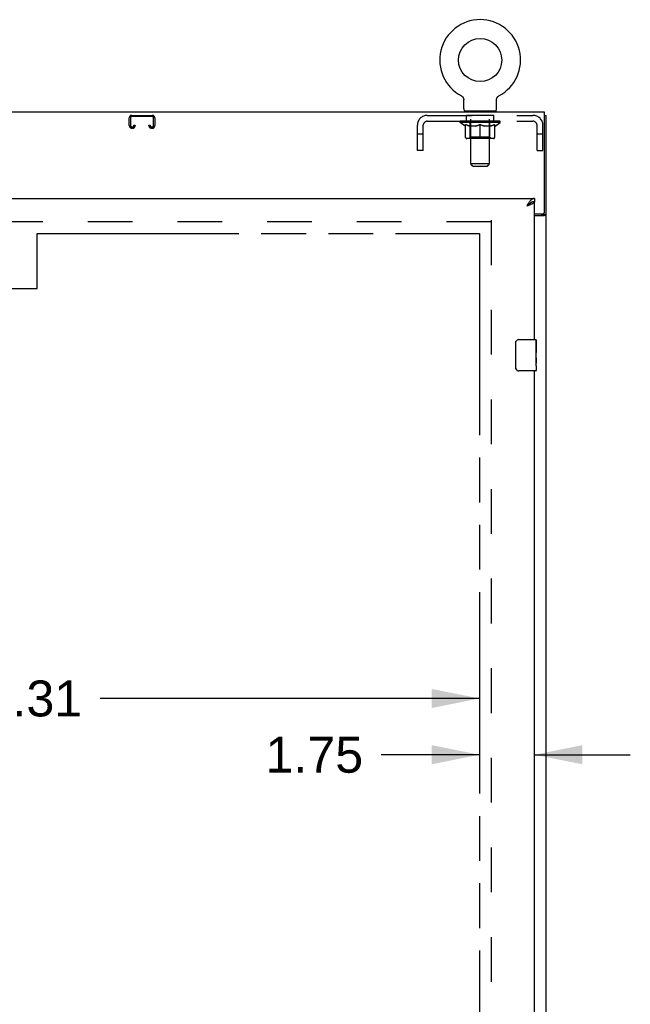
# Model space of a CAD drawing. Header units: inches. Extents: x 0 to 260, y 0 to 168.
# Tile 11 of 16: x 104 to 124, y 93 to 125. Entities that reach past the tile are written whole.
import ezdxf

# ---------------------------------------------------------------- set-up
doc = ezdxf.new("R2010")
doc.units = ezdxf.units.IN
doc.header["$LTSCALE"] = 14.28
doc.header["$MEASUREMENT"] = 0
doc.linetypes.add('HIDDEN', pattern=[0.2, 0.1, -0.1])
doc.linetypes.add('PHANTOM', pattern=[0.8, 0.45, -0.05, 0.1, -0.05, 0.1, -0.05])
doc.layers.get('0').update_dxf_attribs({"linetype": 'CONTINUOUS'})
for name, color, linetype in [('02___PRT_ALL_AXES', 7, 'CONTINUOUS'), ('AVAILABLE_DOOR_SPACE', 7, 'CONTINUOUS'), ('DEFAULT_2', 8, 'HIDDEN'), ('DIMENSIONS', 7, 'CONTINUOUS')]:
    doc.layers.add(name, color=color, linetype=linetype)
doc.styles.get("Standard").update_dxf_attribs({"font": 'arial.ttf'})
doc.dimstyles.new('DIMSTYLE_1', dxfattribs={"dimtxt": 1.145455, "dimasz": 1.527273, "dimexe": 0.09, "dimexo": 0.07, "dimgap": 0.0375, "dimtad": 0, "dimtih": 1, "dimtoh": 1, "dimzin": 4, "dimdsep": 46, "dimtxsty": 'Standard', "dimblk": '_FILLED', "dimblk1": '_FILLED', "dimblk2": '_FILLED', "dimcen": 0.09, "dimazin": 1, "dimtfac": 1, "dimtdec": 3, "dimtofl": 0, "dimtmove": 0, "dimatfit": 3, "dimldrblk": '_FILLED', "dimfxl": 1, "dimtolj": 1, "dimtzin": 4, "dimarcsym": 0})

# ---------------------------------------------------------------- blocks, each defined once
blk = doc.blocks.new('_FILLED')
at = {"color": 0, "linetype": 'ByBlock'}
blk.add_solid([(0, 0), (-1, 0.2), (-1, -0.2)], dxfattribs=at)
blk = doc.blocks.new('*D9')
at = {"layer": 'DIMENSIONS', "color": 2, "linetype": 'Continuous'}
for p, q in [((89.525, 103.118), (101.607, 103.118)), ((118.837, 103.118), (106.755, 103.118))]:
    blk.add_line(p, q, dxfattribs=at)
at = {"layer": 'DIMENSIONS', "color": 2, "linetype": 'Continuous', "xscale": 1.5272727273, "yscale": 1.5272727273, "zscale": 1.5272727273, "rotation": 180}
blk.add_blockref('_FILLED', (89.525, 103.118), dxfattribs=at)
at = {"layer": 'DIMENSIONS', "color": 2, "linetype": 'Continuous', "xscale": 1.5272727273, "yscale": 1.5272727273, "zscale": 1.5272727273}
blk.add_blockref('_FILLED', (118.837, 103.118), dxfattribs=at)
at = {"layer": 'DIMENSIONS', "color": 2, "linetype": 'Continuous', "insert": (104.181, 103.691), "char_height": 1.1455, "width": 4.0027, "attachment_point": 2, "line_spacing_factor": 0.9}
blk.add_mtext('29.31', dxfattribs=at)
blk = doc.blocks.new('*D10')
at = {"layer": 'DIMENSIONS', "color": 2, "linetype": 'Continuous'}
for p, q in [((118.837, 101.325), (115.704, 101.325)), ((120.587, 101.325), (123.642, 101.325))]:
    blk.add_line(p, q, dxfattribs=at)
at = {"layer": 'DIMENSIONS', "color": 2, "linetype": 'Continuous', "xscale": 1.5272727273, "yscale": 1.5272727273, "zscale": 1.5272727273}
blk.add_blockref('_FILLED', (118.837, 101.325), dxfattribs=at)
at = {"layer": 'DIMENSIONS', "color": 2, "linetype": 'Continuous', "xscale": 1.5272727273, "yscale": 1.5272727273, "zscale": 1.5272727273, "rotation": 180}
blk.add_blockref('_FILLED', (120.587, 101.325), dxfattribs=at)
at = {"layer": 'DIMENSIONS', "color": 2, "linetype": 'Continuous', "insert": (115.132, 101.897), "char_height": 1.1455, "width": 3.11274, "attachment_point": 3, "line_spacing_factor": 0.9}
blk.add_mtext('1.75', dxfattribs=at)

msp = doc.modelspace()

# ---------------------------------------------------------------- linework, layer by layer
at = {"color": 7, "linetype": 'Continuous'}
for p, q in [((118.258, 122.327), (118.258, 122.327)), ((118.258, 122.327), (118.263, 122.325)), ((118.26, 122.327), (118.261, 122.326)), ((118.263, 122.325), (118.267, 122.322)), ((118.267, 122.322), (118.272, 122.319)), ((118.272, 122.319), (118.276, 122.316)), ((118.276, 122.316), (118.28, 122.313)), ((118.28, 122.313), (118.284, 122.31)), ((118.284, 122.31), (118.288, 122.306)), ((118.288, 122.307), (118.292, 122.303)), ((118.292, 122.303), (118.296, 122.299)), ((118.296, 122.299), (118.299, 122.295)), ((118.299, 122.295), (118.303, 122.291)), ((118.302, 122.291), (118.306, 122.287)), ((118.306, 122.287), (118.309, 122.283)), ((118.309, 122.283), (118.312, 122.279)), ((118.312, 122.279), (118.315, 122.274)), ((118.315, 122.274), (118.317, 122.27)), ((118.317, 122.27), (118.32, 122.265)), ((118.32, 122.265), (118.322, 122.26)), ((118.322, 122.26), (118.324, 122.256)), ((118.324, 122.256), (118.326, 122.251)), ((118.326, 122.251), (118.328, 122.246)), ((118.328, 122.246), (118.329, 122.241)), ((118.329, 122.241), (118.331, 122.236)), ((118.331, 122.236), (118.332, 122.231)), ((118.332, 122.231), (118.333, 122.225)), ((118.333, 122.226), (118.334, 122.22)), ((118.334, 122.215), (118.335, 122.21)), ((118.335, 121.908), (118.335, 122.2)), ((119.381, 122.205), (119.381, 122.21)), ((119.381, 122.2), (119.381, 122.205)), ((119.381, 121.908), (119.381, 122.2)), ((119.382, 122.22), (119.383, 122.226)), ((119.382, 122.215), (119.382, 122.22)), ((119.383, 122.225), (119.384, 122.231)), ((119.384, 122.231), (119.386, 122.236)), ((119.386, 122.236), (119.387, 122.241)), ((119.387, 122.241), (119.388, 122.246)), ((119.388, 122.246), (119.39, 122.251)), ((119.39, 122.251), (119.392, 122.256)), ((119.392, 122.256), (119.394, 122.26)), ((119.394, 122.26), (119.397, 122.265)), ((119.396, 122.265), (119.399, 122.27)), ((119.399, 122.27), (119.402, 122.274)), ((119.402, 122.274), (119.404, 122.279)), ((119.404, 122.279), (119.407, 122.283)), ((119.407, 122.283), (119.41, 122.287)), ((119.41, 122.287), (119.414, 122.291)), ((119.414, 122.291), (119.417, 122.295)), ((119.417, 122.295), (119.421, 122.299)), ((119.42, 122.299), (119.424, 122.303)), ((119.424, 122.303), (119.428, 122.307)), ((119.428, 122.306), (119.432, 122.31)), ((119.432, 122.31), (119.436, 122.313)), ((119.436, 122.313), (119.44, 122.316)), ((119.44, 122.316), (119.444, 122.319)), ((119.444, 122.319), (119.449, 122.322)), ((119.449, 122.322), (119.453, 122.325)), ((119.449, 122.322), (119.45, 122.323)), ((119.453, 122.325), (119.458, 122.327)), ((119.455, 122.326), (119.457, 122.327)), ((119.458, 122.327), (119.458, 122.327)), ((118.358, 121.839), (118.358, 121.809)), ((119.358, 121.839), (118.358, 121.839)), ((119.358, 121.839), (119.358, 121.809)), ((120.91, 121.705), (120.962, 121.705)), ((120.587, 119.059), (120.587, 118.955)), ((120.484, 118.925), (120.474, 118.919)), ((120.858, 118.569), (120.858, 118.557)), ((120.858, 118.557), (120.962, 118.557)), ((120.092, 114.559), (120.632, 114.559)), ((119.992, 113.659), (119.992, 114.459)), ((120.647, 114.544), (120.647, 114.404)), ((120.647, 114.174), (120.647, 114.143)), ((120.647, 113.977), (120.647, 113.944)), ((120.647, 113.719), (120.647, 113.574)), ((120.632, 113.559), (120.092, 113.559))]:
    msp.add_line(p, q, dxfattribs=at)
at = {"color": 3, "linetype": 'Continuous'}
for p, q in [((120.91, 121.809), (49.014, 121.809)), ((120.91, 118.628), (120.91, 121.809)), ((120.962, 49.913), (120.962, 121.705)), ((85.9, 119.059), (120.587, 119.059)), ((120.587, 114.559), (120.587, 118.955)), ((120.373, 118.824), (120.341, 118.812)), ((120.587, 118.568), (120.85, 118.568)), ((120.587, 118.516), (120.892, 118.516)), ((120.587, 88.309), (120.587, 113.559))]:
    msp.add_line(p, q, dxfattribs=at)
at = {"color": 7, "linetype": 'Continuous'}
for points in [[(118.334, 122.22), (118.334, 122.215), (118.335, 122.21), (118.335, 122.205), (118.335, 122.2)], [(119.381, 122.205), (119.381, 122.21), (119.382, 122.215)], [(120.587, 118.955), (120.577, 118.954), (120.567, 118.953), (120.556, 118.952), (120.546, 118.95), (120.536, 118.947), (120.525, 118.944), (120.515, 118.94), (120.505, 118.936), (120.495, 118.931), (120.484, 118.925)], [(120.474, 118.919), (120.464, 118.913), (120.454, 118.906), (120.443, 118.899), (120.433, 118.891), (120.423, 118.883), (120.412, 118.875), (120.402, 118.867), (120.392, 118.858), (120.382, 118.849), (120.371, 118.84), (120.361, 118.831), (120.351, 118.821), (120.341, 118.812)], [(120.471, 118.918), (120.468, 118.912), (120.462, 118.905), (120.456, 118.898), (120.449, 118.891), (120.441, 118.883), (120.433, 118.876), (120.424, 118.869), (120.415, 118.862), (120.405, 118.855), (120.395, 118.848), (120.385, 118.841), (120.374, 118.834), (120.363, 118.826), (120.352, 118.819), (120.341, 118.812)], [(120.818, 118.516), (120.818, 118.518), (120.818, 118.52), (120.818, 118.522), (120.819, 118.524), (120.82, 118.525), (120.821, 118.527), (120.822, 118.529), (120.823, 118.53), (120.825, 118.532), (120.827, 118.533), (120.829, 118.534), (120.831, 118.536), (120.833, 118.537), (120.835, 118.538), (120.837, 118.539)], [(120.837, 118.539), (120.842, 118.542), (120.845, 118.543), (120.847, 118.544), (120.849, 118.545), (120.851, 118.547), (120.853, 118.548), (120.855, 118.55), (120.856, 118.551), (120.857, 118.553), (120.858, 118.554), (120.858, 118.555), (120.858, 118.557)], [(119.992, 114.459), (119.992, 114.465), (119.993, 114.471), (119.994, 114.477), (119.995, 114.483), (119.997, 114.489), (119.999, 114.495)], [(119.999, 113.623), (119.997, 113.628), (119.995, 113.634), (119.994, 113.64), (119.993, 113.646), (119.992, 113.652), (119.992, 113.659)]]:
    msp.add_lwpolyline(points, dxfattribs=at)
at = {"color": 3, "linetype": 'Continuous'}
for points in [[(120.443, 118.962), (120.433, 118.949), (120.423, 118.935), (120.412, 118.921), (120.402, 118.907), (120.392, 118.891), (120.382, 118.876), (120.371, 118.86), (120.361, 118.844), (120.351, 118.828), (120.341, 118.812)], [(120.587, 119.059), (120.577, 119.058), (120.567, 119.057), (120.556, 119.054), (120.546, 119.05), (120.536, 119.046), (120.525, 119.04), (120.515, 119.033), (120.505, 119.026), (120.495, 119.017), (120.484, 119.008), (120.474, 118.998), (120.464, 118.986), (120.454, 118.975), (120.443, 118.962)], [(120.587, 118.955), (120.587, 118.949), (120.585, 118.943), (120.582, 118.937), (120.579, 118.931), (120.574, 118.925), (120.568, 118.919), (120.562, 118.913), (120.554, 118.907), (120.546, 118.901), (120.536, 118.895), (120.526, 118.889), (120.515, 118.883), (120.503, 118.877), (120.491, 118.872)], [(120.491, 118.872), (120.478, 118.866), (120.464, 118.86), (120.45, 118.854), (120.435, 118.848), (120.42, 118.842), (120.404, 118.836), (120.389, 118.83), (120.373, 118.824)], [(120.892, 118.516), (120.894, 118.518), (120.897, 118.519), (120.9, 118.521), (120.903, 118.522), (120.906, 118.524), (120.91, 118.525), (120.914, 118.527), (120.918, 118.528), (120.927, 118.531)], [(120.927, 118.531), (120.931, 118.532), (120.934, 118.534), (120.938, 118.535), (120.941, 118.536), (120.944, 118.538), (120.947, 118.539), (120.95, 118.541), (120.953, 118.542), (120.955, 118.544), (120.957, 118.546), (120.959, 118.547), (120.96, 118.549), (120.961, 118.551), (120.961, 118.553), (120.962, 118.555), (120.962, 118.557)]]:
    msp.add_lwpolyline(points, dxfattribs=at)
at = {"color": 7, "linetype": 'Continuous'}
msp.add_circle((118.858, 123.467), 0.688, dxfattribs=at)
for centre, radius, start, end in [((118.858, 123.467), 1.288, 297.7005, 242.2995), ((118.404, 121.908), 0.069, 180, 270), ((119.312, 121.908), 0.069, 270, 360), ((120.092, 114.459), 0.1, 90, 158.7946), ((120.632, 114.544), 0.015, 0, 90), ((120.092, 113.659), 0.1, 201.1999, 270), ((120.632, 113.574), 0.015, 270, 360)]:
    msp.add_arc(centre, radius, start, end, dxfattribs=at)
at = {"color": 3, "linetype": 'Continuous'}
msp.add_arc((120.85, 118.628), 0.06, 270, 360, dxfattribs=at)
at = {"layer": '02___PRT_ALL_AXES', "color": 8, "linetype": 'HIDDEN'}
for p, q in [((118.421, 121.518), (118.421, 121.705)), ((119.296, 121.705), (118.421, 121.705)), ((119.296, 121.518), (118.421, 121.518)), ((119.296, 121.518), (119.296, 121.705))]:
    msp.add_line(p, q, dxfattribs=at)
at = {"layer": '02___PRT_ALL_AXES', "color": 7, "linetype": 'Continuous'}
for p, q in [((120.647, 114.404), (120.64, 114.404)), ((120.64, 114.404), (120.64, 114.174)), ((120.647, 113.98), (120.647, 114.544)), ((120.647, 114.237), (120.64, 114.237)), ((120.647, 114.174), (120.64, 114.174)), ((120.647, 113.944), (120.64, 113.944)), ((120.64, 113.944), (120.64, 113.807)), ((120.647, 114.138), (120.641, 114.138)), ((120.645, 114.006), (120.647, 114.006)), ((120.647, 113.72), (120.647, 113.977)), ((120.641, 113.776), (120.647, 113.776)), ((120.647, 113.719), (120.647, 113.574))]:
    msp.add_line(p, q, dxfattribs=at)
for points in [[(120.646, 114.004), (120.643, 114.038), (120.642, 114.05), (120.641, 114.062), (120.641, 114.075), (120.64, 114.088), (120.64, 114.101), (120.64, 114.114), (120.641, 114.126), (120.641, 114.139), (120.642, 114.151), (120.643, 114.163)], [(120.647, 113.977), (120.647, 113.985), (120.646, 113.994), (120.646, 114.004)], [(120.642, 113.771), (120.641, 113.779), (120.641, 113.789), (120.64, 113.798), (120.64, 113.807)], [(120.644, 113.746), (120.643, 113.754), (120.643, 113.762), (120.642, 113.771)], [(120.647, 113.719), (120.647, 113.723), (120.647, 113.728), (120.646, 113.733), (120.644, 113.746)]]:
    msp.add_lwpolyline(points, dxfattribs=at)
msp.add_ellipse((120.384, 114.143), major_axis=(0.263, 0), ratio=0.432808, start_param=0, end_param=0.179988, dxfattribs=at)
at = {"layer": 'AVAILABLE_DOOR_SPACE', "color": 4, "linetype": 'PHANTOM'}
for p, q in [((104.743, 116.184), (104.743, 117.934)), ((104.743, 117.934), (118.837, 117.934)), ((118.837, 117.934), (118.837, 57.684)), ((101.743, 116.184), (104.743, 116.184))]:
    msp.add_line(p, q, dxfattribs=at)
at = {"layer": 'DEFAULT_2', "color": 8, "linetype": 'HIDDEN'}
for p, q in [((118.266, 122.323), (118.267, 122.322)), ((119.458, 122.327), (119.458, 122.327)), ((118.546, 121.839), (118.546, 121.809)), ((118.558, 120.158), (118.558, 121.804)), ((119.158, 120.158), (119.158, 121.804)), ((119.171, 121.839), (119.171, 121.809)), ((107.681, 121.378), (107.681, 121.625)), ((107.721, 121.625), (107.721, 121.378)), ((107.761, 121.705), (108.413, 121.705)), ((108.413, 121.665), (107.761, 121.665)), ((108.453, 121.378), (108.453, 121.625)), ((108.493, 121.625), (108.493, 121.378)), ((117.175, 121.705), (120.541, 121.705)), ((117.175, 121.518), (120.541, 121.518)), ((118.225, 121.477), (118.225, 121.524)), ((119.491, 121.477), (118.225, 121.477)), ((118.384, 121.365), (118.225, 121.477)), ((118.234, 121.517), (118.234, 121.524)), ((118.243, 121.514), (118.243, 121.517)), ((118.243, 121.514), (119.473, 121.514)), ((118.252, 121.514), (118.252, 121.517)), ((118.253, 121.514), (118.253, 121.517)), ((118.263, 121.517), (118.263, 121.524)), ((118.279, 121.514), (118.279, 121.517)), ((118.281, 121.514), (118.281, 121.517)), ((118.31, 121.517), (118.31, 121.524)), ((118.324, 121.514), (118.324, 121.517)), ((118.327, 121.514), (118.327, 121.517)), ((118.531, 121.517), (118.33, 121.517)), ((118.373, 121.517), (118.373, 121.524)), ((118.374, 121.514), (118.374, 121.517)), ((118.375, 121.514), (118.375, 121.517)), ((118.378, 121.514), (118.378, 121.517)), ((118.385, 121.514), (118.385, 121.517)), ((118.385, 121.514), (118.385, 121.517)), ((118.389, 121.514), (118.389, 121.517)), ((118.392, 121.514), (118.392, 121.518)), ((118.396, 121.514), (118.396, 121.517)), ((118.411, 121.514), (118.411, 121.517)), ((118.429, 121.514), (118.429, 121.519)), ((118.429, 121.514), (118.429, 121.517)), ((118.45, 121.514), (118.45, 121.517)), ((118.45, 121.514), (118.45, 121.517)), ((118.451, 121.517), (118.451, 121.524)), ((118.461, 121.514), (118.461, 121.517)), ((118.465, 121.514), (118.465, 121.517)), ((118.474, 121.514), (118.474, 121.517)), ((118.485, 121.514), (118.485, 121.521)), ((118.501, 121.514), (118.501, 121.517)), ((118.504, 121.514), (118.504, 121.517)), ((118.531, 121.514), (118.531, 121.517)), ((118.598, 121.517), (118.536, 121.517)), ((118.541, 121.517), (118.541, 121.524)), ((118.545, 121.005), (118.545, 121.474)), ((118.548, 121.514), (118.548, 121.517)), ((118.553, 121.514), (118.553, 121.517)), ((118.559, 121.514), (118.559, 121.522)), ((118.563, 121.514), (118.563, 121.517)), ((118.574, 121.514), (118.574, 121.517)), ((118.598, 121.514), (118.598, 121.517)), ((118.673, 121.517), (118.614, 121.517)), ((118.634, 121.514), (118.634, 121.517)), ((118.641, 121.517), (118.641, 121.524)), ((118.645, 121.514), (118.645, 121.517)), ((118.648, 121.514), (118.648, 121.523)), ((118.65, 121.514), (118.65, 121.517)), ((118.658, 121.514), (118.658, 121.517)), ((118.673, 121.514), (118.673, 121.517)), ((118.754, 121.517), (118.699, 121.517)), ((118.712, 121.514), (118.712, 121.517)), ((118.744, 121.517), (118.858, 121.524)), ((118.748, 121.517), (118.748, 121.524)), ((118.749, 121.524), (118.748, 121.524)), ((118.749, 121.517), (118.749, 121.524)), ((118.749, 121.514), (118.749, 121.517)), ((118.753, 121.514), (118.753, 121.517)), ((118.754, 121.514), (118.754, 121.517)), ((118.754, 121.514), (118.754, 121.517)), ((118.837, 121.517), (118.789, 121.517)), ((118.795, 121.514), (118.795, 121.517)), ((118.837, 121.514), (118.837, 121.517)), ((118.856, 121.517), (118.855, 121.517)), ((118.855, 121.514), (118.855, 121.517)), ((118.856, 121.514), (118.856, 121.517)), ((118.858, 121.517), (118.858, 121.524)), ((118.861, 121.514), (118.861, 121.517)), ((118.861, 121.514), (118.861, 121.517)), ((118.861, 121.517), (118.861, 121.517)), ((118.863, 121.517), (118.927, 121.517)), ((118.879, 121.514), (118.879, 121.517)), ((118.895, 121.517), (118.895, 121.521)), ((118.895, 121.521), (118.972, 121.517)), ((118.916, 121.517), (118.916, 121.52)), ((118.922, 121.514), (118.922, 121.517)), ((118.962, 121.514), (118.962, 121.517)), ((118.963, 121.514), (118.963, 121.517)), ((118.963, 121.517), (119.017, 121.517)), ((118.964, 121.514), (118.964, 121.517)), ((118.967, 121.524), (118.968, 121.524)), ((118.967, 121.517), (118.967, 121.524)), ((118.968, 121.517), (118.968, 121.524)), ((118.968, 121.514), (118.968, 121.517)), ((119.004, 121.514), (119.004, 121.517)), ((119.043, 121.514), (119.043, 121.517)), ((119.043, 121.517), (119.102, 121.517)), ((119.058, 121.514), (119.058, 121.517)), ((119.066, 121.514), (119.066, 121.517)), ((119.069, 121.514), (119.069, 121.523)), ((119.071, 121.514), (119.071, 121.517)), ((119.075, 121.517), (119.075, 121.524)), ((119.082, 121.514), (119.082, 121.517)), ((119.118, 121.514), (119.118, 121.517)), ((119.118, 121.517), (119.18, 121.517)), ((119.142, 121.514), (119.142, 121.517)), ((119.153, 121.514), (119.153, 121.517)), ((119.157, 121.514), (119.157, 121.522)), ((119.163, 121.514), (119.163, 121.517)), ((119.168, 121.514), (119.168, 121.517)), ((119.171, 121.005), (119.171, 121.474)), ((119.175, 121.517), (119.175, 121.524)), ((119.185, 121.514), (119.185, 121.517)), ((119.185, 121.517), (119.386, 121.517)), ((119.212, 121.514), (119.212, 121.517)), ((119.215, 121.514), (119.215, 121.517)), ((119.231, 121.514), (119.231, 121.521)), ((119.242, 121.514), (119.242, 121.517)), ((119.251, 121.514), (119.251, 121.517)), ((119.255, 121.514), (119.255, 121.517)), ((119.265, 121.517), (119.265, 121.524)), ((119.267, 121.514), (119.267, 121.517)), ((119.267, 121.514), (119.267, 121.517)), ((119.287, 121.514), (119.287, 121.519)), ((119.287, 121.514), (119.287, 121.517)), ((119.306, 121.514), (119.306, 121.517)), ((119.32, 121.514), (119.32, 121.517)), ((119.324, 121.514), (119.324, 121.518)), ((119.327, 121.514), (119.327, 121.517)), ((119.331, 121.514), (119.331, 121.517)), ((119.331, 121.514), (119.331, 121.517)), ((119.332, 121.365), (119.491, 121.477)), ((119.338, 121.514), (119.338, 121.517)), ((119.341, 121.514), (119.341, 121.517)), ((119.342, 121.514), (119.342, 121.517)), ((119.343, 121.517), (119.343, 121.524)), ((119.389, 121.514), (119.389, 121.517)), ((119.392, 121.514), (119.392, 121.517)), ((119.406, 121.517), (119.406, 121.524)), ((119.435, 121.514), (119.435, 121.517)), ((119.437, 121.514), (119.437, 121.517)), ((119.453, 121.517), (119.453, 121.524)), ((119.463, 121.514), (119.463, 121.517)), ((119.464, 121.514), (119.464, 121.517)), ((119.473, 121.514), (119.473, 121.517)), ((119.482, 121.517), (119.482, 121.524)), ((119.491, 121.477), (119.491, 121.524)), ((107.761, 121.338), (107.788, 121.338)), ((107.788, 121.298), (107.761, 121.298)), ((107.828, 121.378), (107.828, 121.392)), ((107.828, 121.392), (107.868, 121.392)), ((107.868, 121.392), (107.868, 121.378)), ((108.306, 121.378), (108.306, 121.392)), ((108.306, 121.392), (108.346, 121.392)), ((108.346, 121.392), (108.346, 121.378)), ((108.386, 121.338), (108.413, 121.338)), ((108.413, 121.298), (108.386, 121.298)), ((116.858, 120.58), (116.858, 121.388)), ((117.045, 120.58), (117.045, 121.388)), ((118.384, 121.365), (118.395, 121.365)), ((118.395, 121.002), (118.395, 121.409)), ((118.717, 121.365), (118.537, 121.365)), ((118.858, 120.965), (118.858, 121.409)), ((119.179, 121.365), (118.999, 121.365)), ((119.322, 121.002), (119.322, 121.409)), ((119.322, 121.365), (119.332, 121.365)), ((120.671, 120.58), (120.671, 121.388)), ((120.858, 120.58), (120.858, 121.388)), ((117.045, 121.11), (116.858, 121.11)), ((119.284, 120.965), (118.432, 120.965)), ((118.545, 121.005), (118.505, 120.965)), ((119.171, 121.005), (118.545, 121.005)), ((119.171, 121.005), (119.211, 120.965)), ((120.858, 121.11), (120.671, 121.11)), ((117.045, 120.58), (116.858, 120.58)), ((120.671, 120.58), (120.858, 120.58)), ((119.158, 120.158), (118.558, 120.158)), ((118.627, 120.089), (118.558, 120.158)), ((118.627, 120.089), (119.089, 120.089)), ((119.089, 120.089), (119.158, 120.158)), ((119.212, 118.361), (119.212, 57.257)), ((119.212, 118.309), (86.608, 118.309))]:
    msp.add_line(p, q, dxfattribs=at)
for points in [[(118.395, 121.409), (118.42, 121.399), (118.446, 121.39), (118.471, 121.382), (118.495, 121.375), (118.52, 121.37), (118.544, 121.365)], [(118.537, 121.365), (118.513, 121.37), (118.49, 121.376), (118.466, 121.382), (118.443, 121.39), (118.419, 121.398), (118.395, 121.408)], [(118.707, 121.365), (118.732, 121.37), (118.757, 121.376), (118.782, 121.382), (118.807, 121.39), (118.832, 121.399), (118.858, 121.409)], [(118.858, 121.407), (118.834, 121.398), (118.81, 121.39), (118.786, 121.382), (118.763, 121.376), (118.74, 121.37), (118.717, 121.365)], [(118.858, 121.409), (118.884, 121.399), (118.91, 121.39), (118.935, 121.382), (118.96, 121.376), (118.984, 121.37), (119.009, 121.365)], [(118.999, 121.365), (118.976, 121.37), (118.953, 121.376), (118.929, 121.382), (118.906, 121.39), (118.882, 121.398), (118.858, 121.407)], [(119.172, 121.365), (119.196, 121.37), (119.221, 121.376), (119.246, 121.382), (119.271, 121.39), (119.296, 121.399), (119.322, 121.409)], [(119.322, 121.408), (119.297, 121.398), (119.273, 121.39), (119.249, 121.382), (119.226, 121.376), (119.202, 121.37), (119.179, 121.365)]]:
    msp.add_lwpolyline(points, dxfattribs=at)
for centre, radius, start, end in [((118.524, 121.804), 0.0345, 0, 90), ((119.193, 121.804), 0.0345, 90, 180), ((107.761, 121.625), 0.08, 90, 180), ((107.761, 121.625), 0.04, 90, 180), ((108.413, 121.625), 0.08, 0, 90), ((108.413, 121.625), 0.04, 0, 90), ((117.175, 121.388), 0.317, 90, 180), ((117.175, 121.388), 0.13, 90, 180), ((118.505, 121.474), 0.0398, 0, 90), ((119.211, 121.474), 0.0398, 90, 180), ((120.541, 121.388), 0.317, 0, 90), ((120.541, 121.388), 0.13, 0, 90), ((107.761, 121.378), 0.08, 180, 270), ((107.761, 121.378), 0.04, 180, 270), ((107.788, 121.378), 0.08, 270, 360), ((107.788, 121.378), 0.04, 270, 360), ((108.386, 121.378), 0.08, 180, 270), ((108.386, 121.378), 0.04, 180, 270), ((108.413, 121.378), 0.08, 270, 360), ((108.413, 121.378), 0.04, 270, 360), ((118.432, 121.002), 0.0371, 180, 270), ((119.284, 121.002), 0.0371, 270, 360)]:
    msp.add_arc(centre, radius, start, end, dxfattribs=at)
for centre, major_axis, ratio, start_param, end_param in [((118.858, 121.524), (0.633, 0.007), 0.05963, 2.96643, 3.140963), ((118.205, 121.512), (0.198, 0), 0.060556, 0.430652, 1.470503), ((118.858, 121.524), (0.633, 0), 0.060556, -3.141593, -2.96706), ((118.205, 121.505), (0.198, 0.002), 0.05963, 1.376596, 1.469874), ((118.858, 121.524), (0.633, 0.013), 0.05688, 2.791345, 2.965878), ((118.181, 121.512), (0.198, 0.002), 0.05963, 0.25549, 1.295341), ((118.249, 121.512), (0.198, -0.002), 0.05963, 0.605815, 1.645666), ((118.858, 121.524), (0.633, -0.007), 0.05963, -2.96643, -2.791898), ((118.249, 121.505), (0.198, 0), 0.060556, 1.551758, 1.645036), ((118.181, 121.505), (0.198, 0.004), 0.05688, 1.20151, 1.294789), ((118.25, 121.507), (0.164, 0.002), 0.05963, 1.065228, 1.614276), ((118.231, 121.507), (0.164, 0.003), 0.05688, 0.890143, 1.43919), ((118.289, 121.507), (0.164, 0), 0.060556, 1.240391, 1.789438), ((118.858, 121.524), (0.633, 0.019), 0.052395, 2.616403, 2.790936), ((118.177, 121.512), (0.198, 0.004), 0.05688, 0.080405, 1.120256), ((118.312, 121.512), (0.198, -0.004), 0.05688, 0.7809, 1.820751), ((118.858, 121.524), (0.633, -0.013), 0.05688, -2.791345, -2.616812), ((118.312, 121.505), (0.198, -0.002), 0.05963, 1.72692, 1.820198), ((118.177, 121.505), (0.198, 0.006), 0.052395, 1.026568, 1.119847), ((118.23, 121.507), (0.164, 0.005), 0.052395, 0.715201, 1.264248), ((118.344, 121.507), (0.164, -0.002), 0.05963, 1.415553, 1.9646), ((118.858, 121.524), (0.633, 0.025), 0.046319, 2.441654, 2.616187), ((118.391, 121.512), (0.198, -0.006), 0.052395, 0.955842, 1.995693), ((118.194, 121.512), (0.198, 0.006), 0.052395, -0.094537, 0.945314), ((118.858, 121.524), (0.633, -0.019), 0.052395, -2.616403, -2.44187), ((118.391, 121.505), (0.198, -0.004), 0.05688, 1.902006, 1.995284), ((118.194, 121.505), (0.198, 0.008), 0.046319, 0.851819, 0.945098), ((118.248, 121.507), (0.164, 0.006), 0.046319, 0.540452, 1.089499), ((118.415, 121.507), (0.164, -0.003), 0.05688, 1.590638, 2.139686), ((118.858, 121.524), (0.633, 0.029), 0.038841, 2.267123, 2.441656), ((118.484, 121.512), (0.198, -0.008), 0.046319, 1.130591, 2.170442), ((118.231, 121.512), (0.198, 0.008), 0.046319, -0.269286, 0.770565), ((118.858, 121.524), (0.633, -0.025), 0.046319, -2.441654, -2.267121), ((118.484, 121.505), (0.198, -0.006), 0.052395, 2.076947, 2.170226), ((118.231, 121.505), (0.198, 0.009), 0.038841, 0.677289, 0.770567), ((118.285, 121.507), (0.164, 0.008), 0.038841, 0.365921, 0.914969), ((118.5, 121.507), (0.164, -0.005), 0.052395, 1.76558, 2.314627), ((118.858, 121.524), (0.633, 0.033), 0.030195, 2.09281, 2.267343), ((118.589, 121.512), (0.198, -0.009), 0.038841, 1.305122, 2.344973), ((118.287, 121.512), (0.198, 0.009), 0.038841, -0.443817, 0.596034), ((118.858, 121.524), (0.633, -0.029), 0.038841, -2.267123, -2.092591), ((118.589, 121.505), (0.198, -0.008), 0.046319, 2.251696, 2.344975), ((118.287, 121.505), (0.198, 0.01), 0.030195, 0.502975, 0.596254), ((118.34, 121.507), (0.164, 0.009), 0.030195, 0.191608, 0.740655), ((118.595, 121.507), (0.164, -0.006), 0.046319, 1.940329, 2.489376), ((118.361, 121.512), (0.198, 0.01), 0.030195, -0.61813, 0.421721), ((118.858, 121.524), (0.633, 0.036), 0.020645, 1.918687, 2.09322), ((118.702, 121.512), (0.198, -0.01), 0.030195, 1.479435, 2.519286), ((118.858, 121.524), (0.633, -0.033), 0.030195, -2.09281, -1.918277), ((118.702, 121.505), (0.198, -0.009), 0.038841, 2.426227, 2.519505), ((118.361, 121.505), (0.198, 0.011), 0.020645, 0.328852, 0.422131), ((118.41, 121.507), (0.164, 0.009), 0.020645, 0.017485, 0.566532), ((118.699, 121.507), (0.164, -0.008), 0.038841, 2.11486, 2.663907), ((118.449, 121.512), (0.198, 0.011), 0.020645, -0.792253, 0.247598), ((118.858, 121.524), (0.633, 0.038), 0.010478, 1.744704, 1.919237), ((118.82, 121.512), (0.198, -0.011), 0.020645, 1.653558, 2.693409), ((118.858, 121.524), (0.633, -0.036), 0.020645, -1.918687, -1.744154), ((118.82, 121.505), (0.198, -0.01), 0.030195, 2.60054, 2.693819), ((118.449, 121.505), (0.198, 0.012), 0.010478, 0.154869, 0.248148), ((118.493, 121.507), (0.164, 0.01), 0.010478, 6.126688, 6.675735), ((118.807, 121.507), (0.164, -0.009), 0.030195, 2.289173, 2.83822), ((118.55, 121.512), (0.198, 0.012), 0.010478, -0.966236, -0.000846), ((118.939, 121.512), (0.198, -0.012), 0.010478, 1.827541, 2.867392), ((118.858, 121.524), (0.633, -0.038), 0.010478, -1.744704, -1.563007), ((118.939, 121.505), (0.198, -0.011), 0.020645, 2.774664, 2.867942), ((118.917, 121.507), (0.164, -0.009), 0.020645, 2.463296, 3.012344), ((118.777, 121.512), (0.198, 0.012), 0.010478, 0.274201, 1.314052), ((118.691, 121.507), (0.164, 0.01), 0.010478, -0.000483, 0.504314), ((118.661, 121.505), (0.198, 0.012), 0.010478, 0.099668, 0.192946), ((118.858, 121.524), (0.633, 0.038), 0.010478, -1.571421, -1.396888), ((119.055, 121.505), (0.198, -0.012), 0.010478, 2.74231, 2.948646), ((119.025, 121.507), (0.164, -0.01), 0.010478, 2.637279, 3.14189), ((118.896, 121.512), (0.198, 0.011), 0.020645, 0.448184, 1.488034), ((118.799, 121.507), (0.164, 0.009), 0.020645, 0.129249, 0.678296), ((118.777, 121.505), (0.198, 0.011), 0.020645, 0.273651, 0.366929), ((119.166, 121.512), (0.198, -0.012), 0.010478, -3.140747, -2.175357), ((118.858, 121.524), (0.633, 0.036), 0.020645, -1.397439, -1.222906), ((118.858, 121.524), (0.633, -0.038), 0.010478, 1.222355, 1.396888), ((119.014, 121.512), (0.198, 0.01), 0.030195, 0.622307, 1.662158), ((118.909, 121.507), (0.164, 0.009), 0.030195, 0.303372, 0.852419), ((119.223, 121.507), (0.164, -0.01), 0.010478, 2.749043, 3.29809), ((119.267, 121.512), (0.198, -0.011), 0.020645, 2.893995, 3.933846), ((118.896, 121.505), (0.198, 0.01), 0.030195, 0.447774, 0.541052), ((119.267, 121.505), (0.198, -0.012), 0.010478, 2.893445, 2.986723), ((119.127, 121.512), (0.198, 0.009), 0.038841, 0.79662, 1.836471), ((118.858, 121.524), (0.633, 0.033), 0.030195, -1.223315, -1.048783), ((118.858, 121.524), (0.633, -0.036), 0.020645, 1.048373, 1.222906), ((119.017, 121.507), (0.164, 0.008), 0.038841, 0.477686, 1.026733), ((119.306, 121.507), (0.164, -0.009), 0.020645, 2.57506, 3.124108), ((119.355, 121.512), (0.198, -0.01), 0.030195, 2.719872, 3.759723), ((119.232, 121.512), (0.198, 0.008), 0.046319, 0.971151, 2.011002), ((119.014, 121.505), (0.198, 0.009), 0.038841, 0.622087, 0.715366), ((119.355, 121.505), (0.198, -0.011), 0.020645, 2.719462, 2.812741), ((118.858, 121.524), (0.633, 0.029), 0.038841, -1.049002, -0.874469), ((118.858, 121.524), (0.633, -0.033), 0.030195, 0.87425, 1.048783), ((119.121, 121.507), (0.164, 0.006), 0.046319, 0.652216, 1.201263), ((119.325, 121.512), (0.198, 0.006), 0.052395, 1.1459, 2.185751), ((119.377, 121.507), (0.164, -0.009), 0.030195, 2.400937, 2.949985), ((119.429, 121.512), (0.198, -0.009), 0.038841, 2.545558, 3.585409), ((119.216, 121.507), (0.164, 0.005), 0.052395, 0.826965, 1.376012), ((119.127, 121.505), (0.198, 0.008), 0.046319, 0.796618, 0.889896), ((119.429, 121.505), (0.198, -0.01), 0.030195, 2.545339, 2.638617), ((119.404, 121.512), (0.198, 0.004), 0.05688, 1.320842, 2.360692), ((118.858, 121.524), (0.633, 0.025), 0.046319, -0.874471, -0.699939), ((118.858, 121.524), (0.633, -0.029), 0.038841, 0.699936, 0.874469), ((119.485, 121.512), (0.198, -0.008), 0.046319, 2.371028, 3.410879), ((119.431, 121.507), (0.164, -0.008), 0.038841, 2.226624, 2.775671), ((119.467, 121.512), (0.198, 0.002), 0.05963, 1.495927, 2.535778), ((119.301, 121.507), (0.164, 0.003), 0.05688, 1.001907, 1.550954), ((119.522, 121.512), (0.198, -0.006), 0.052395, 2.196279, 3.23613), ((119.232, 121.505), (0.198, 0.006), 0.052395, 0.971367, 1.064645), ((119.468, 121.507), (0.164, -0.006), 0.046319, 2.052093, 2.601141), ((119.511, 121.512), (0.198, 0), 0.060556, 1.671089, 2.71094), ((119.485, 121.505), (0.198, -0.009), 0.038841, 2.371026, 2.464304), ((119.539, 121.512), (0.198, -0.004), 0.05688, 2.021337, 3.061188), ((118.858, 121.524), (0.633, 0.019), 0.052395, -0.699723, -0.52519), ((118.858, 121.524), (0.633, -0.025), 0.046319, 0.525406, 0.699939), ((119.535, 121.512), (0.198, -0.002), 0.05963, 1.846251, 2.886102), ((119.372, 121.507), (0.164, 0.002), 0.05963, 1.176993, 1.72604), ((119.486, 121.507), (0.164, -0.005), 0.052395, 1.877344, 2.426392), ((119.428, 121.507), (0.164, 0), 0.060556, 1.352155, 1.901202), ((119.486, 121.507), (0.164, -0.003), 0.05688, 1.702402, 2.25145), ((119.466, 121.507), (0.164, -0.002), 0.05963, 1.527317, 2.076364), ((119.325, 121.505), (0.198, 0.004), 0.05688, 1.146309, 1.239587), ((119.522, 121.505), (0.198, -0.008), 0.046319, 2.196495, 2.289773), ((118.858, 121.524), (0.633, 0.013), 0.05688, -0.524781, -0.350248), ((118.858, 121.524), (0.633, -0.019), 0.052395, 0.350657, 0.52519), ((119.404, 121.505), (0.198, 0.002), 0.05963, 1.321394, 1.414673), ((119.539, 121.505), (0.198, -0.006), 0.052395, 2.021746, 2.115024), ((118.858, 121.524), (0.633, 0.007), 0.05963, -0.349695, -0.175162), ((118.858, 121.524), (0.633, -0.013), 0.05688, 0.175715, 0.350248), ((119.467, 121.505), (0.198, 0), 0.060556, 1.496556, 1.589835), ((119.535, 121.505), (0.198, -0.004), 0.05688, 1.846804, 1.940083), ((119.511, 121.505), (0.198, -0.002), 0.05963, 1.671719, 1.764997), ((118.858, 121.524), (0.633, 0), 0.060556, -0.174533, 0), ((118.858, 121.524), (0.633, -0.007), 0.05963, 0.000629, 0.175162)]:
    msp.add_ellipse(centre, major_axis=major_axis, ratio=ratio, start_param=start_param, end_param=end_param, dxfattribs=at)

# ---------------------------------------------------------------- dimensions: what is measured, and where the dimension line sits
at = {"layer": 'DIMENSIONS', "color": 2, "linetype": 'Continuous'}
dim = msp.add_linear_dim(base=(120.587, 101.325), p1=(118.837, 117.934), p2=(120.587, 112.351), dimstyle='DIMSTYLE_1', dxfattribs=at)
dim.commit()
dim.dimension.update_dxf_attribs({"geometry": '*D10', "text_midpoint": (113.629, 101.318), "dimtype": 160})
dim = msp.add_linear_dim(base=(89.525, 103.118), p1=(118.837, 57.684), p2=(89.525, 88.684), angle=180, dimstyle='DIMSTYLE_1', dxfattribs=at)
dim.commit()
dim.dimension.update_dxf_attribs({"geometry": '*D9', "text_midpoint": (104.055, 103.112), "dimtype": 160})

doc.saveas('drawing.dxf')
